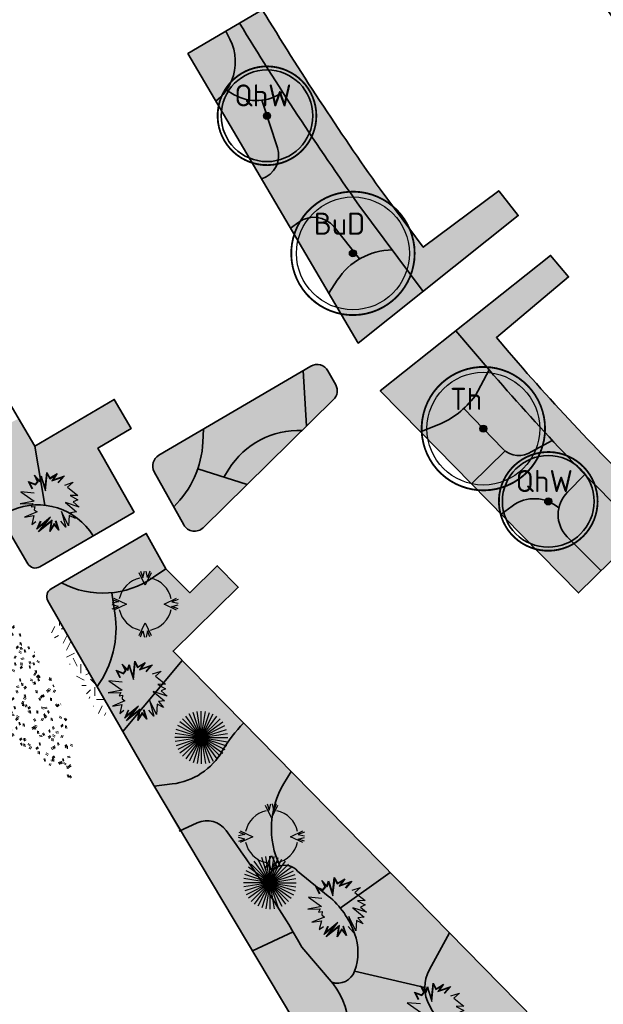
# Model space of a CAD drawing. Header units: metres. Extents: x 109081 to 109625, y 521087 to 521376.
# Tile 5 of 13: x 109315 to 109348, y 521118 to 521174. Entities that reach past the tile are written whole.
import ezdxf
from ezdxf.enums import TextEntityAlignment as Align

# ---------------------------------------------------------------- set-up
doc = ezdxf.new("R2010")
doc.units = ezdxf.units.M
doc.layers.get('0').update_dxf_attribs({"color": 253})
for name, color, linetype in [('Boom buitencontour', 253, 'Continuous'), ('Heester-I', 224, 'Continuous'), ('Heester-II', 173, 'Continuous'), ('Heester-III', 123, 'Continuous'), ('Heester-IV', 91, 'Continuous')]:
    doc.layers.add(name, color=color, linetype=linetype)
for name, color, linetype, lineweight in [('Heester-HhA', 117, 'Continuous', 35), ('Heester-SnS', 11, 'Continuous', 35), ('N-WE-GR-BEPLANTING-G', 90, 'Continuous', 35), ('N-WE-GR-BOMEN-Betula utilis', 7, 'Continuous', 25), ('N-WE-GR-BOMEN-Quercus x hispanica', 7, 'Continuous', 25), ('N-WE-GR-BOMEN-tekst', 10, 'Continuous', 25), ('N-WE-GR-BOMEN-Tilia henryana', 7, 'Continuous', 25), ('N-WE-GR-GRAS_KUNSTGRAS-A-200', 82, 'Continuous', 18), ('N-WE-GR-GRAS_RUIGGRAS-A-200', 62, 'Continuous', 18), ('N-WE-GR-HEESTER-Al', 90, 'Continuous', 25), ('N-WE-GR-HEESTER-Cm', 90, 'Continuous', 25), ('N-WE-GR-HEESTER-Ia', 90, 'Continuous', 25), ('N-WE-GR-SIERPLANTSOEN-G', 40, 'Continuous', 35), ('N-WE-VW-MARKERING-G', 7, 'Continuous', 35)]:
    doc.layers.add(name, color=color, linetype=linetype, lineweight=lineweight)
doc.layers.add('Heester-PfL', color=160, linetype='Continuous', true_color=0x003fff)
doc.layers.add('Heester-PlO', color=60, linetype='Continuous', lineweight=35, true_color=0xbfff00)
doc.styles.add('NLCS-ISO-M-T18', font='NLCS-ISO.ttf', dxfattribs={"height": 1.8})

# ---------------------------------------------------------------- blocks, each defined once
blk = doc.blocks.new('SGR-HEESTER_06')
at = {"flags": 128}
for points in [[(-0.5010676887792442, 1.060956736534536), (-0.5010676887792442, 1.544963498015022), (-0.2154810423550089, 1.222294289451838), (-0.2154810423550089, 1.222294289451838), (-0.04165225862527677, 1.296753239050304), (-0.04165225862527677, 1.70630105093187), (0.08252194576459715, 1.296753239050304), (0.2935997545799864, 1.507734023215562), (0.2563507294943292, 1.296753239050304), (0.1818526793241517, 0.7755170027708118), (0.6661115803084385, 1.532555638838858), (0.6785279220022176, 1.172651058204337), (1.162786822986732, 1.209880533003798), (0.7902749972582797, 0.9989056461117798), (1.473206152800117, 0.9120329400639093), (0.9765309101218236, 0.713465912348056)], [(-0.5010676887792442, 0.8003386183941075), (-1.146749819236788, 1.197472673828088), (-0.7121562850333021, 0.3907908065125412), (-1.482001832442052, 0.6141794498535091), (-0.8363304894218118, 0.3039181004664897), (-1.010159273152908, 0.1798159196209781), (-0.8114870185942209, 0.1177648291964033), (-0.9232448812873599, -0.04357272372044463), (-0.8363304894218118, -0.217318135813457), (-1.60616524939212, -0.167674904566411), (-1.084657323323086, -0.3290124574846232), (-1.419920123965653, -0.7261465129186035), (-1.134333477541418, -0.6765032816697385)], [(-0.4704283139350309, 1.060956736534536), (-0.4704283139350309, 1.464116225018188), (-0.2237582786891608, 1.185416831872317), (-0.01101288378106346, 1.276545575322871), (-0.01101288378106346, 1.499650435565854), (0.06803143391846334, 1.238948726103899), (0.2465321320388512, 1.417367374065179), (0.2260906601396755, 1.30158561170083), (0.1315317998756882, 0.6399910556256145), (0.6388840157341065, 1.433131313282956), (0.6490087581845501, 1.139651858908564), (1.028068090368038, 1.16879366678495), (0.6949723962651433, 0.9801424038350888), (1.351984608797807, 0.8965667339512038), (0.9651568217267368, 0.7419158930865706)], [(1.24970121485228, 0.4404340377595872), (1.746376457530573, 0.3659750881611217), (1.336615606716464, 0.2542807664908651), (1.647034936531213, -0.4158851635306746), (1.24970121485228, -0.2297259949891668), (1.535287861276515, -0.6392738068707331), (1.24970121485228, -0.6268600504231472), (1.423529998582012, -1.048815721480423), (0.8399403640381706, -0.4655283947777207), (1.175203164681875, -1.2225611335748), (0.8399403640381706, -1.110872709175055), (0.9516982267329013, -1.532822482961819), (0.7033606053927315, -1.210153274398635), (0.4053576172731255, -1.718981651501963), (0.4177739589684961, -0.813019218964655), (0.2439343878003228, -1.731389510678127), (0.1321873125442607, -1.297025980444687)], [(-0.103733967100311, -1.135688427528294), (-0.1906483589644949, -1.706573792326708), (-0.2775735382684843, -1.297025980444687), (-0.6873236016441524, -1.545236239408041), (-0.3520715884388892, -1.073637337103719), (-1.258496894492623, -1.272204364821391), (-0.5507438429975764, -0.9247135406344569), (-1.283329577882, -1.098458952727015), (-0.8859958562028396, -0.763375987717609)], [(-0.1340243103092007, -1.131076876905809), (-0.1956126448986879, -1.535611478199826), (-0.2565569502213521, -1.24847250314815), (-0.5765741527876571, -1.442326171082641), (-0.2811346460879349, -1.026731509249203), (-1.017613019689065, -1.188068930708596), (-0.2921946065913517, -0.8319048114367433), (-1.165259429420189, -1.038967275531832), (-0.8662431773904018, -0.7867982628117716)]]:
    blk.add_lwpolyline(points, dxfattribs=at)
blk = doc.blocks.new('SGR-HEESTER_05')
for q in [(-0.8816778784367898, 1.213525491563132), (-0.6809857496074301, 1.336509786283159), (-0.4635254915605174, 1.426584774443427), (-0.2346516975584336, 1.48153251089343), (1.932676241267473e-12, 1.500000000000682), (0.2346516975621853, 1.48153251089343), (0.463525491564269, 1.426584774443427), (0.6809857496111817, 1.336509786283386), (0.8816778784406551, 1.213525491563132), (-1.336509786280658, 0.6809857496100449), (-1.213525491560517, 0.8816778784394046), (-1.060660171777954, 1.060660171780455), (1.060660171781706, 1.060660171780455), (1.213525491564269, 0.8816778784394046), (1.33650978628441, 0.6809857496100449), (-1.499999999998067, 6.821210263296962e-13), (-1.481532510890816, 0.2346516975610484), (-1.481532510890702, -0.2346516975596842), (-1.426584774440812, 0.4635254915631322), (-1.426584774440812, -0.4635254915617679), (-1.336509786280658, -0.6809857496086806), (-1.213525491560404, -0.8816778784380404), (-1.060660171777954, -1.060660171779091), (-0.8816778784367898, -1.213525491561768), (-0.6809857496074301, -1.336509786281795), (-0.4635254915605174, -1.426584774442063), (-0.2346516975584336, -1.481532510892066), (1.426584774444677, 0.4635254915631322), (1.481532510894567, 0.2346516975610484), (1.500000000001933, 6.821210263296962e-13), (1.481532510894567, -0.2346516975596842), (1.426584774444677, -0.4635254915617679), (1.336509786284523, -0.6809857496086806), (1.213525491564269, -0.8816778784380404), (1.060660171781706, -1.060660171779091), (0.8816778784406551, -1.213525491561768), (0.6809857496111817, -1.336509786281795), (0.4635254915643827, -1.426584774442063), (0.234651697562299, -1.481532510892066), (1.932676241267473e-12, -1.499999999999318)]:
    blk.add_line((1.932676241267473e-12, 6.821210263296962e-13), q)
blk = doc.blocks.new('SGR-HEESTER_04')
at = {"flags": 128}
for points in [[(0.3371782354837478, 1.778010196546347), (0.002190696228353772, 1.070975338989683), (-0.3327968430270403, 1.778010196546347)], [(-0.256740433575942, 1.867474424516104), (-0.1313510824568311, 1.516340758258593), (-0.04351387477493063, 1.878696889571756)], [(0.2611218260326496, 1.867474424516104), (0.1357324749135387, 1.516340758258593), (0.04789526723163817, 1.878696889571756)], [(-1.861979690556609, 0.2622351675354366), (-1.510846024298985, 0.1368458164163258), (-1.873202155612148, 0.04900860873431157)], [(-1.772515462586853, 0.3382915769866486), (-1.065480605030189, 0.003304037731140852), (-1.772515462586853, -0.3316835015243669)], [(1.77689685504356, -0.3316835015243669), (1.069861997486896, 0.003304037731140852), (1.77689685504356, 0.3382915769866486)], [(1.866361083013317, 0.2622351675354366), (1.515227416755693, 0.1368458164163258), (1.877583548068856, 0.04900860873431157)], [(-1.861979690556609, -0.2556270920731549), (-1.510846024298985, -0.1302377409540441), (-1.873202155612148, -0.04240053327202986)], [(1.866361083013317, -0.2556270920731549), (1.515227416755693, -0.1302377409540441), (1.877583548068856, -0.04240053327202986)], [(-0.3327968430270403, -1.771402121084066), (0.002190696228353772, -1.064367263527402), (0.3371782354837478, -1.771402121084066)], [(-0.256740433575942, -1.860866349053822), (-0.1313510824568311, -1.509732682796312), (-0.04351387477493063, -1.872088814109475)], [(0.2611218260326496, -1.860866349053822), (0.1357324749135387, -1.509732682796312), (0.04789526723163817, -1.872088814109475)]]:
    blk.add_lwpolyline(points, dxfattribs=at)
for start, end in [(101.5369590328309, 168.4630409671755), (11.53695903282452, 78.4630409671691), (191.5369590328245, 258.4630409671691), (281.5369590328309, 348.4630409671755)]:
    blk.add_arc((0.002190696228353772, 0.003304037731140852), 1.5, start, end)
blk = doc.blocks.new("Quercus x hispanica 'Wageningen'")
at = {"ltscale": 0.1}
h = blk.add_hatch(color=256, dxfattribs=at)
edge = h.paths.add_edge_path()
edge.add_arc((0, 0), 0.2025, 0, 360)
blk.add_circle((0, 0), 0.2025, dxfattribs=at)
for centre, radius in [((-1.455191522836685e-11, 0), 0.105), ((0, 0), 0.06074999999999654)]:
    blk.add_circle(centre, radius)
at = {"layer": 'Boom buitencontour', "color": 109, "true_color": 0x135e2c, "const_width": 0.1037037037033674}
blk.add_lwpolyline([(-2.712832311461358, 0.6932105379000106, -0.8821299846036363), (2.799999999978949, -1.219202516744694e-12, -1.13361978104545)], format="xyb", close=True, dxfattribs=at)
at = {"layer": 'N-WE-VW-MARKERING-G', "color": 220}
blk.add_circle((-1.455191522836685e-11, 0), 2.6, dxfattribs=at)
at = {"layer": 'N-WE-GR-BOMEN-tekst', "style": 'NLCS-ISO-M-T18', "oblique": 1.067979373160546e-09}
blk.add_text('QhW', height=1.250000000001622, dxfattribs=at).set_placement((-0.2272436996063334, 1.152508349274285), align=Align.MIDDLE_CENTER)
blk = doc.blocks.new("Betula utilis 'Doornbos'")
at = {"ltscale": 0.1}
h = blk.add_hatch(color=256, dxfattribs=at)
edge = h.paths.add_edge_path()
edge.add_arc((0, 0), 0.2025, 0, 360)
at = {"color": 220}
blk.add_circle((-1.455191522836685e-11, 0), 3.2, dxfattribs=at)
at = {"ltscale": 0.1}
blk.add_circle((0, 0), 0.2025, dxfattribs=at)
for centre, radius in [((-1.455191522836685e-11, 0), 0.105), ((0, 0), 0.06074999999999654)]:
    blk.add_circle(centre, radius)
at = {"layer": 'Boom buitencontour', "color": 109, "true_color": 0x135e2c, "const_width": 0.1037037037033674}
blk.add_lwpolyline([(-3.391040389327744, 0.8665131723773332, -0.8821299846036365), (3.499999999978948, 0, -1.133619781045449)], format="xyb", close=True, dxfattribs=at)
at = {"layer": 'Boom buitencontour', "color": 109, "true_color": 0x135e2c}
blk.add_circle((-1.455191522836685e-11, 0), 3.5, dxfattribs=at)
at = {"layer": 'N-WE-GR-BOMEN-tekst', "style": 'NLCS-ISO-M-T18', "oblique": 1.067979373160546e-09}
blk.add_text('BuD', height=1.250000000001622, dxfattribs=at).set_placement((-0.7607268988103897, 1.683344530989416), align=Align.MIDDLE_CENTER)
blk = doc.blocks.new('Tilia henryana')
at = {"ltscale": 0.1}
h = blk.add_hatch(color=256, dxfattribs=at)
edge = h.paths.add_edge_path()
edge.add_arc((0, 0), 0.2025, 0, 360)
at = {"color": 220}
blk.add_circle((-1.455191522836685e-11, 0), 3.2, dxfattribs=at)
at = {"ltscale": 0.1}
blk.add_circle((0, 0), 0.2025, dxfattribs=at)
for centre, radius in [((-1.455191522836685e-11, 0), 0.105), ((0, 0), 0.06074999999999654)]:
    blk.add_circle(centre, radius)
at = {"layer": 'Boom buitencontour', "color": 109, "true_color": 0x135e2c, "const_width": 0.1037037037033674}
blk.add_lwpolyline([(-3.391040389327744, 0.8665131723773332, -0.8821299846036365), (3.499999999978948, 0, -1.133619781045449)], format="xyb", close=True, dxfattribs=at)
at = {"layer": 'Boom buitencontour', "color": 109, "true_color": 0x135e2c}
blk.add_circle((-1.455191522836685e-11, 0), 3.5, dxfattribs=at)
at = {"layer": 'N-WE-GR-BOMEN-tekst', "style": 'NLCS-ISO-M-T18', "oblique": 1.067979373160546e-09}
blk.add_text('Th', height=1.250000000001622, dxfattribs=at).set_placement((-0.9795137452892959, 1.688560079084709), align=Align.MIDDLE_CENTER)

msp = doc.modelspace()

# ---------------------------------------------------------------- hatches: boundary and pattern name
at = {"layer": 'Heester-HhA'}
h = msp.add_hatch(color=256, dxfattribs=at)
h.dxf.hatch_style = 1
h.paths.add_polyline_path([(109336.8274055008, 521197.4180043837), (109330.5368845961, 521194.7062798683), (109331.1324707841, 521193.3291887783), (109335.9953242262, 521195.5613831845, 0.1255937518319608), (109372.175081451, 521149.2664909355), (109373.3932378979, 521148.3258371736), (109370.1358025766, 521144.1074244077), (109371.0861891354, 521143.4912073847), (109375.1703071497, 521148.8487562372), (109373.0918566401, 521150.4537243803, -0.128551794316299)])
h = msp.add_hatch(color=256, dxfattribs=at)
h.dxf.hatch_style = 1
h.paths.add_polyline_path([(109328.501258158, 521174.3168016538), (109327.2081338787, 521173.5565003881, 0.01697684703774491), (109333.9755504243, 521163.2428879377), (109337.6217357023, 521158.3444255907), (109343.0213373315, 521162.6414789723), (109341.9140992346, 521164.058519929), (109337.6242085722, 521160.8532581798), (109335.1788040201, 521164.1385333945, -0.01709249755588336)])
h = msp.add_hatch(color=256, dxfattribs=at)
h.dxf.hatch_style = 1
h.paths.add_polyline_path([(109342.5034750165, 521154.8770553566), (109341.7764577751, 521155.7238200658), (109345.8721543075, 521159.1692207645), (109344.8494051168, 521160.3838526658), (109339.4705405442, 521156.1068871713), (109341.3653999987, 521153.8999242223, 0.02464202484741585), (109350.0193653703, 521144.7716185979), (109350.0357945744, 521144.7877541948), (109351.0900866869, 521145.8232049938, -0.02473608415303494)], flags=17)
h = msp.add_hatch(color=256, dxfattribs=at)
h.dxf.hatch_style = 1
h.paths.add_polyline_path([(109313.6049815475, 521145.6335062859), (109314.3052225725, 521145.9382566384, -0.1299758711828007), (109316.1594528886, 521146.2222569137), (109315.6048215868, 521149.5672967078), (109314.6849497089, 521151.1312222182), (109311.3524667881, 521149.4858528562)])
h = msp.add_hatch(color=256, dxfattribs=at)
h.dxf.hatch_style = 1
h.paths.add_polyline_path([(109327.1332521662, 521141.5724856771), (109325.9451712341, 521142.7832702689), (109324.3935166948, 521141.2593454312), (109323.0259813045, 521142.6154930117), (109322.3386337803, 521142.1355360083, -0.07018256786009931), (109321.0920866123, 521141.5032240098), (109324.2646025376, 521138.7576801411)])
h = msp.add_hatch(color=256, dxfattribs=at)
h.dxf.hatch_style = 1
edge = h.paths.add_edge_path()
edge.add_line((109319.1290673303, 521135.9317379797), (109320.5904557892, 521133.3814960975))
edge.add_line((109320.5904557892, 521133.3814960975), (109323.9531262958, 521137.4177853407))
edge.add_line((109323.9531262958, 521137.4177853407), (109323.4360913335, 521137.9447199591))
edge.add_line((109323.4360913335, 521137.9447199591), (109324.2646025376, 521138.7576801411))
edge.add_line((109324.2646025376, 521138.7576801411), (109321.0920866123, 521141.5032240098))
edge.add_arc((109319.4740718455, 521146.2378817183), 5.003494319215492, 275.5754868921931, 288.8672723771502, ccw=False)
edge.add_line((109319.9601968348, 521141.2580586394), (109320.1386895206, 521140.0905642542))
edge.add_arc((109314.5732746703, 521139.2396943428), 5.630081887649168, -35.98336285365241, 8.692372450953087, ccw=False)
h = msp.add_hatch(color=256, dxfattribs=at)
h.dxf.hatch_style = 1
edge = h.paths.add_edge_path()
edge.add_line((109322.3608496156, 521130.2909202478), (109323.7812950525, 521127.7375155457))
edge.add_line((109323.7812950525, 521127.7375155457), (109324.8107510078, 521128.2017212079))
edge.add_arc((109325.3627661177, 521126.9775326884), 1.342891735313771, 36.249435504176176, 114.27172212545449, ccw=False)
edge.add_arc((109269.211393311, 521085.806493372), 70.97069614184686, 32.95822072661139, 36.249435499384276, ccw=False)
edge.add_line((109328.760597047, 521124.4164926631), (109328.830545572, 521124.9642464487))
edge.add_arc((109329.7822543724, 521124.8427125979), 0.9594373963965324, 106.9981675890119, 172.7226782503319, ccw=False)
edge.add_arc((109333.9309829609, 521127.8882274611), 4.913884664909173, 148.743744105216, 205.661711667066, ccw=False)
edge.add_line((109329.7303229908, 521130.4378780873), (109330.1398548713, 521131.1125996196))
edge.add_line((109330.1398548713, 521131.1125996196), (109327.4428245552, 521133.8612699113))
edge.add_arc((109332.5427796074, 521128.7081630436), 7.25010702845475, 134.7029816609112, 150.2920814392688)
edge.add_arc((109322.946861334, 521134.1833360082), 3.79793200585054, 276.67402540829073, 330.29208143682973, ccw=False)
edge.add_line((109323.3882588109, 521130.4111409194), (109322.3608496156, 521130.2909202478))
h = msp.add_hatch(color=256, dxfattribs=at)
h.dxf.hatch_style = 1
h.paths.add_polyline_path([(109337.7132968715, 521118.8638133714, -0.1265258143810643), (109337.9762755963, 521119.8849911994), (109339.1201908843, 521121.9603173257), (109335.7596243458, 521125.3852285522), (109332.922187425, 521123.3768508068, -0.08614150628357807), (109333.738319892, 521121.937519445, -0.1736954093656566), (109333.738319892, 521119.7953159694)])
at = {"layer": 'Heester-I'}
h = msp.add_hatch(color=256, dxfattribs=at)
h.dxf.hatch_style = 1
h.paths.add_polyline_path([(109326.6609100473, 521172.6448736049), (109326.4277359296, 521173.0976600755), (109324.2826147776, 521171.8364214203), (109325.8678681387, 521169.1412405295, 0.1355502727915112), (109326.7624055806, 521170.2971647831, 0.2196073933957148)])
h = msp.add_hatch(color=256, dxfattribs=at)
h.dxf.hatch_style = 1
h.paths.add_polyline_path([(109342.2740290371, 521149.3029791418, -0.03459546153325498), (109342.1444105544, 521149.4195369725), (109339.9309593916, 521151.7057036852, -0.09100585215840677), (109338.4486951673, 521150.7749365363), (109337.4698432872, 521150.3848827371), (109340.3595720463, 521147.4398766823)])
h = msp.add_hatch(color=256, dxfattribs=at)
h.dxf.hatch_style = 1
h.paths.add_polyline_path([(109325.1270131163, 521149.8015352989), (109325.1574787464, 521150.5353195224), (109322.6325588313, 521149.0542776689, 0.4074138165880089), (109322.3748548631, 521148.1104637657), (109323.4752441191, 521146.1303036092, 0.1929911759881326)])
h = msp.add_hatch(color=256, dxfattribs=at)
h.dxf.hatch_style = 1
h.paths.add_polyline_path([(109330.7654612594, 521150.4618920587, 0.2705354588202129), (109326.6064358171, 521148.2702476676), (109326.3238806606, 521147.8169421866), (109327.6454047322, 521147.3975942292)])
at = {"layer": 'Heester-II'}
h = msp.add_hatch(color=256, dxfattribs=at)
h.dxf.hatch_style = 1
h.paths.add_polyline_path([(109332.5642322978, 521162.026767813, 0.3892695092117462), (109330.5700257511, 521162.2740979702), (109330.1027903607, 521161.9412044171), (109332.2729456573, 521158.2515979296), (109332.7536006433, 521158.9843658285, -0.1160000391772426), (109334.0179410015, 521160.1843424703)])
h = msp.add_hatch(color=256, dxfattribs=at)
h.dxf.hatch_style = 1
h.paths.add_polyline_path([(109327.6454047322, 521147.3975942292), (109324.8443412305, 521148.2864318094, -0.1197376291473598), (109323.4752441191, 521146.1303036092), (109324.045514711, 521145.1040966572, 0.4954376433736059), (109325.1478774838, 521144.9447004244)])
h = msp.add_hatch(color=256, dxfattribs=at)
h.dxf.hatch_style = 1
h.paths.add_polyline_path([(109345.3182158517, 521146.0687453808, 0.3530616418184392), (109342.6791806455, 521146.1755527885), (109342.0547698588, 521145.7122516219), (109343.2234135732, 521144.5212530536), (109346.4334624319, 521141.2497995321), (109347.7109300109, 521142.5044374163), (109345.8050933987, 521144.4102751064, -0.2572105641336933)])
at = {"layer": 'Heester-III'}
h = msp.add_hatch(color=256, dxfattribs=at)
h.dxf.hatch_style = 1
h.paths.add_polyline_path([(109337.6217357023, 521158.3444255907), (109335.8662841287, 521160.7027844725, 0.2478046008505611), (109332.7536006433, 521158.9843658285), (109332.2729456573, 521158.2515979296), (109333.9411524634, 521155.4153830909)])
h = msp.add_hatch(color=256, dxfattribs=at)
h.dxf.hatch_style = 1
h.paths.add_polyline_path([(109344.9492492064, 521149.8991961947), (109343.7836390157, 521149.2705920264, -0.3323773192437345), (109342.2740290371, 521149.3029791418), (109340.3595720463, 521147.4398766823), (109342.0547698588, 521145.7122516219), (109342.6791806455, 521146.1755527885, -0.3530616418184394), (109345.3182158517, 521146.0687453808, 0.2572105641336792), (109345.8050933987, 521144.4102751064), (109347.7109300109, 521142.5044374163), (109350.0193653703, 521144.7716185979, -0.01412103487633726)])
h = msp.add_hatch(color=256, dxfattribs=at)
h.dxf.hatch_style = 1
h.paths.add_polyline_path([(109338.9338971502, 521116.5220295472, -0.06243416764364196), (109337.9755930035, 521117.8424600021, -0.1265258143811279), (109337.7132968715, 521118.8638133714), (109333.738319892, 521119.7953159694, -0.4083838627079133), (109332.4369290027, 521119.1644055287), (109332.5141383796, 521119.073026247, -0.2072082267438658), (109333.3381095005, 521116.0458763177), (109334.0663359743, 521115.9196774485, -0.157669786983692), (109335.7578390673, 521115.0296743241, -0.1664679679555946), (109336.8261567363, 521112.782415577, -0.1268016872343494), (109336.6976230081, 521111.8596662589, -0.08799280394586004), (109338.2446671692, 521111.4447933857, 0.3096091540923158), (109339.2244074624, 521115.7922307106)])
at = {"layer": 'Heester-IV'}
h = msp.add_hatch(color=256, dxfattribs=at)
h.dxf.hatch_style = 1
h.paths.add_polyline_path([(109327.2081338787, 521173.5565003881), (109326.4277359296, 521173.0976600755), (109326.6609100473, 521172.6448736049, -0.2196073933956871), (109326.7624055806, 521170.2971647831, -0.05646687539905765), (109326.4650121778, 521169.7553176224), (109326.9087672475, 521169.4993033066, 0.2986972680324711), (109329.6500892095, 521169.6563911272, -0.006331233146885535)])
h = msp.add_hatch(color=256, dxfattribs=at)
h.dxf.hatch_style = 1
h.paths.add_polyline_path([(109328.4783957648, 521169.1847074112, -0.1641896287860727), (109326.9087672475, 521169.4993033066), (109326.4650121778, 521169.7553176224, -0.07848268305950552), (109325.8678681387, 521169.1412405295), (109328.4663256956, 521164.7234526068, 0.4134846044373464), (109329.3604654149, 521166.4963362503)])
h = msp.add_hatch(color=256, dxfattribs=at)
h.dxf.hatch_style = 1
h.paths.add_polyline_path([(109340.5647900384, 521152.4133318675), (109341.3653999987, 521153.8999242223), (109339.4705405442, 521156.1068871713), (109335.1917812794, 521152.7046625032), (109337.4698432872, 521150.3848827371), (109338.4486951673, 521150.7749365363, 0.1407423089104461)])
h = msp.add_hatch(color=256, dxfattribs=at)
h.dxf.hatch_style = 1
h.paths.add_polyline_path([(109332.6651177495, 521153.044749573), (109332.2229183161, 521153.8466307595, 0.42200498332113), (109331.255776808, 521154.1123971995), (109330.819917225, 521153.8567351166), (109331.0158212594, 521150.7077778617), (109332.5426350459, 521152.207305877, 0.3364945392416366)])
h = msp.add_hatch(color=256, dxfattribs=at)
h.dxf.hatch_style = 1
h.paths.add_polyline_path([(109350.0193653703, 521144.7716185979, -0.008893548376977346), (109346.7921911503, 521147.967839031), (109345.804881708, 521146.9523773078, 0.4163081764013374), (109345.8050933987, 521144.4102751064), (109347.7109300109, 521142.5044374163)])
h = msp.add_hatch(color=256, dxfattribs=at)
h.dxf.hatch_style = 1
h.paths.add_polyline_path([(109318.9030287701, 521144.4824116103, 0.3747689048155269), (109314.3052225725, 521145.9382566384), (109313.6049815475, 521145.6335062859), (109315.2013210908, 521142.9033784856, 0.4137647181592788), (109315.8846688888, 521142.7237415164)])
h = msp.add_hatch(color=256, dxfattribs=at)
h.dxf.hatch_style = 1
edge = h.paths.add_edge_path()
edge.add_line((109323.8650307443, 521127.7752739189), (109327.9419004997, 521120.9499989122))
edge.add_line((109327.9419004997, 521120.9499989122), (109330.2448301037, 521122.0247112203))
edge.add_arc((109269.2113933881, 521085.8064934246), 70.97069604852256, 30.68557162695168, 36.24943550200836)
edge.add_arc((109325.3627661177, 521126.9775326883), 1.342891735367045, 36.24943550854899, 114.2717221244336)
edge.add_line((109324.8107510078, 521128.2017212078), (109323.8650307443, 521127.7752739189))
at = {"layer": 'Heester-PfL'}
h = msp.add_hatch(color=256, dxfattribs=at)
h.dxf.hatch_style = 1
h.paths.add_polyline_path([(109330.7654612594, 521150.4618920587), (109331.0158212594, 521150.7077778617), (109330.819917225, 521153.8567351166), (109325.1574787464, 521150.5353195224), (109325.1270131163, 521149.8015352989, -0.07159901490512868), (109324.8443412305, 521148.2864318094), (109326.3238806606, 521147.8169421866), (109326.6064358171, 521148.2702476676, -0.2705354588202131)])
h = msp.add_hatch(color=256, dxfattribs=at)
h.dxf.hatch_style = 1
h.paths.add_polyline_path([(109319.1290673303, 521135.9317379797, 0.197441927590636), (109320.1386895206, 521140.0905642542), (109319.9601968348, 521141.2580586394, -0.1478745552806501), (109317.1195985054, 521141.8229739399), (109316.5241052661, 521141.4760053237, 0.4121031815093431), (109316.3420026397, 521140.7953928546)])
h = msp.add_hatch(color=256, dxfattribs=at)
h.dxf.hatch_style = 1
edge = h.paths.add_edge_path()
edge.add_line((109327.9419004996, 521120.9499989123), (109332.2100197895, 521113.8045442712))
edge.add_arc((109329.4306323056, 521116.6080005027), 3.947703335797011, 314.7529880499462, 398.6396450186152)
edge.add_line((109332.5141383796, 521119.073026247), (109330.7475486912, 521121.1638305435))
edge.add_arc((109269.2113931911, 521085.8064933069), 70.97069627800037, 29.88073875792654, 30.68557162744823)
edge.add_line((109330.2448301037, 521122.0247112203), (109327.9419004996, 521120.9499989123))
at = {"layer": 'Heester-PlO'}
h = msp.add_hatch(color=256, dxfattribs=at)
h.dxf.hatch_style = 1
h.paths.add_polyline_path([(109316.1594528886, 521146.2222569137, -0.2334227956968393), (109318.9030287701, 521144.4824116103), (109321.2241071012, 521145.8348053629), (109319.4574850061, 521148.9730880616), (109319.1729865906, 521149.4581085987), (109321.0675198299, 521150.5760125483), (109320.1021382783, 521152.2173465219), (109315.6048215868, 521149.5672967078)])
h = msp.add_hatch(color=256, dxfattribs=at)
h.dxf.hatch_style = 1
edge = h.paths.add_edge_path()
edge.add_line((109320.5904557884, 521133.3814960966), (109322.3400139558, 521130.3283746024))
edge.add_line((109322.3400139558, 521130.3283746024), (109322.3608496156, 521130.290920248))
edge.add_line((109322.3608496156, 521130.290920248), (109323.3882588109, 521130.4111409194))
edge.add_arc((109322.9468613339, 521134.1833360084), 3.797932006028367, 276.6740254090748, 330.2920814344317)
edge.add_arc((109332.5427796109, 521128.708163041), 7.250107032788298, 134.702981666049, 150.2920814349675, ccw=False)
edge.add_line((109327.4428245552, 521133.8612699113), (109323.9531262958, 521137.4177853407))
edge.add_line((109323.9531262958, 521137.4177853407), (109320.5904557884, 521133.3814960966))
h = msp.add_hatch(color=256, dxfattribs=at)
h.dxf.hatch_style = 1
h.paths.add_polyline_path([(109330.1398548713, 521131.1125996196), (109329.7303229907, 521130.4378780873, 0.2535866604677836), (109329.5017713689, 521125.760236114, -0.29490644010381), (109330.5033363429, 521125.4756114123), (109332.2452512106, 521124.0520814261, -0.04953189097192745), (109332.922187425, 521123.3768508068), (109335.7596243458, 521125.3852285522)])
h = msp.add_hatch(color=256, dxfattribs=at)
h.dxf.hatch_style = 1
h.paths.add_polyline_path([(109339.1201908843, 521121.9603173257), (109337.9762755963, 521119.8849911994, 0.2571685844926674), (109337.9755930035, 521117.8424600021, 0.1947342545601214), (109341.7933383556, 521114.7359044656, 0.2518071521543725), (109343.5912299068, 521115.090938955), (109344.8805135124, 521116.0897019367)])
at = {"layer": 'Heester-SnS'}
h = msp.add_hatch(color=256, dxfattribs=at)
h.dxf.hatch_style = 1
h.paths.add_polyline_path([(109351.3916186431, 521176.8276470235, -0.148479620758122), (109349.875604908, 521177.1395369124), (109346.7984003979, 521178.8114617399, 0.01806943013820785), (109351.7103620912, 521171.9045669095, 0.2857009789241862), (109352.0759035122, 521175.4219304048)])
h = msp.add_hatch(color=256, dxfattribs=at)
h.dxf.hatch_style = 1
h.paths.add_polyline_path([(109329.6500892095, 521169.6563911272, -0.1282193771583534), (109328.4783957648, 521169.1847074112), (109329.3604654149, 521166.4963362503, -0.4134846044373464), (109328.4663256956, 521164.7234526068), (109330.1027903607, 521161.9412044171), (109330.5700257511, 521162.2740979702, -0.3892695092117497), (109332.5642322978, 521162.026767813), (109334.0179410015, 521160.1843424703, -0.1281216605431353), (109335.8662841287, 521160.7027844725), (109333.9755504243, 521163.2428879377, -0.0106444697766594)])
h = msp.add_hatch(color=256, dxfattribs=at)
h.dxf.hatch_style = 1
h.paths.add_polyline_path([(109341.3653999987, 521153.8999242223), (109340.5647900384, 521152.4133318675, -0.04910746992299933), (109339.9309593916, 521151.7057036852), (109342.1444105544, 521149.4195369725, 0.371241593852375), (109343.7836390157, 521149.2705920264), (109344.9492492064, 521149.8991961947, -0.01051733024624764)])
h = msp.add_hatch(color=256, dxfattribs=at)
h.dxf.hatch_style = 1
h.paths.add_polyline_path([(109322.3386337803, 521142.1355360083), (109323.0259813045, 521142.6154930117), (109321.9140189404, 521144.6164790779), (109317.1195985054, 521141.8229739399, 0.2820133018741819)])
h = msp.add_hatch(color=256, dxfattribs=at)
h.dxf.hatch_style = 1
h.paths.add_polyline_path([(109332.2452512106, 521124.0520814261), (109330.5033363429, 521125.4756114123, 0.6459949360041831), (109328.830545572, 521124.9642464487), (109328.760597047, 521124.4164926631, -0.01342885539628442), (109330.7475486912, 521121.1638305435), (109332.4369290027, 521119.1644055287, 0.4083838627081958), (109333.738319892, 521119.7953159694, 0.1736954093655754), (109333.738319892, 521121.937519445, 0.1362547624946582)])
at = {"layer": 'N-WE-GR-GRAS_KUNSTGRAS-A-200'}
h = msp.add_hatch(dxfattribs=at)
h.set_pattern_fill('AGR-GRAS_02-SO', color=256, scale=0.2, pattern_type=2)
h.set_pattern_definition([(0, (0, 0), (2, 2), [0.5, -1.5]), (0, (1.1, 1.2), (2, 2), [0.5, -1.5]), (90, (0.2, 0.7000000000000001), (-2, 2), [0.5, -1.5]), (90, (1, 1.4), (-2, 2), [0.5, -1.5]), (45, (0.4, 1.4), (0, 2.00000000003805), [0.5, -2.328427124]), (135, (1.1, 0), (-2.00000000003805, 0), [0.5, -2.328427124]), (26.56505119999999, (0.5, 0.6000000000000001), (2.000000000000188, 8.001289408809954e-10), [0.5, -3.972135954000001]), (26.56505119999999, (1.4, 1.6), (2.000000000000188, 8.001289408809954e-10), [0.5, -3.972135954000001]), (63.43494882, (1.4, 0), (1.019972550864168e-10, 2.000000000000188), [0.4999999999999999, -3.972135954]), (63.43494882, (0.5, 0.9), (1.019972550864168e-10, 2.000000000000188), [0.4999999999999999, -3.972135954]), (63.43494882, (1.2, 0.4), (1.019972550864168e-10, 2.000000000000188), [0.4999999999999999, -3.972135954]), (116.5650512, (0, 1.1), (-8.00129740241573e-10, 2.000000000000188), [0.4999999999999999, -3.972135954]), (153.43494882, (0.4, 0.3), (-2.000000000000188, 1.019979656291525e-10), [0.5, -3.972135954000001])])
h.paths.add_polyline_path([(109316.5088133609, 521139.0517649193), (109316.8994062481, 521139.8226781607), (109320.113737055, 521134.2134091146), (109319.2119514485, 521134.3345688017)])
at = {"layer": 'N-WE-GR-GRAS_RUIGGRAS-A-200'}
h = msp.add_hatch(dxfattribs=at)
h.set_pattern_fill('AGR-GRAS_RUIGGRAS-SO', color=256, scale=0.2, angle=27.05718071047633, pattern_type=2)
h.set_pattern_definition([(67.05718071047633, (248963.1977935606, 7220.864666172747), (-1.113836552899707, 0.9601396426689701), [0.1499999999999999, -1.599999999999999]), (67.05718071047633, (248963.2650651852, 7220.842882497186), (-1.113836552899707, 0.9601396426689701), [0.1499999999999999, -1.599999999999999]), (122.0571807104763, (248963.4877034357, 7220.956602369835), (-1.74896703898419, -0.03338108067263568), [0.15, -0.7999999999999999]), (122.0571807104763, (248963.5500421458, 7220.988443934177), (-1.74896703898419, -0.03338108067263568), [0.15, -0.7999999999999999]), (152.0571807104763, (248963.4630388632, 7221.224728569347), (-1.398864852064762, -0.5031670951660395), [0.15, -1]), (152.0571807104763, (248963.4848225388, 7221.292000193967), (-1.398864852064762, -0.5031670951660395), [0.15, -1]), (42.05718071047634, (248963.084073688, 7221.0873044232), (-0.2243859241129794, 1.144399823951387), [0.15, -0.8]), (42.05718071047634, (248963.0522321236, 7221.149643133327), (-0.2243859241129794, 1.144399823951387), [0.15, -0.8]), (192.0571807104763, (248963.084073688, 7221.0873044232), (-0.2734321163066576, -1.592242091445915), [0.15, -0.8]), (192.0571807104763, (248963.0522321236, 7221.149643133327), (-0.2734321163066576, -1.592242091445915), [0.15, -0.8]), (92.05718071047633, (248963.1977935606, 7220.864666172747), (-0.8156379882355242, 0.420992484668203), [0.15, -1]), (92.05718071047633, (248963.2650651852, 7220.842882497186), (-0.8156379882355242, 0.420992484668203), [0.15, -1]), (107.0571807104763, (248963.4877034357, 7220.956602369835), (-1.698012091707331, 0.4204223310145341), [0.1499999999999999, -0.7999999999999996]), (107.0571807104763, (248963.5322310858, 7220.979346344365), (-1.698012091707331, 0.4204223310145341), [0.1499999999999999, -0.7999999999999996]), (107.0571807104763, (248963.1958729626, 7221.08826472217), (-1.044010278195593, -0.006522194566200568), [0.1499999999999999, -0.7999999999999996]), (107.0571807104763, (248963.2404006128, 7221.111008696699), (-1.044010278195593, -0.006522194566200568), [0.1499999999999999, -0.7999999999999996])])
h.paths.add_polyline_path([(109313.6844336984, 521140.4000073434), (109312.2734002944, 521136.2025548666), (109314.2086469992, 521133.0189825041), (109317.9239711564, 521130.4356010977), (109317.7047500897, 521133.2994907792), (109316.3617027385, 521136.8228428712), (109315.0046998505, 521138.7047489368)])

# ---------------------------------------------------------------- linework, layer by layer
at = {"layer": 'N-WE-GR-BEPLANTING-G', "flags": 128}
for points in [[(109370.1358025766, 521144.1074244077), (109371.0861891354, 521143.4912073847), (109375.1703071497, 521148.8487562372), (109373.0918566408, 521150.4537243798, -0.1285517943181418), (109336.8274055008, 521197.4180043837), (109330.5368845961, 521194.7062798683), (109331.1324707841, 521193.3291887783), (109335.9953242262, 521195.5613831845, 0.1255937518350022), (109372.1750814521, 521149.2664909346), (109373.3932378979, 521148.3258371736)], [(109311.9572384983, 521189.9477902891), (109311.4955951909, 521189.7506633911), (109301.6169118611, 521184.0385443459), (109296.9477514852, 521181.2872226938), (109315.6048215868, 521149.5672967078), (109320.1021382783, 521152.2173465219), (109321.0675198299, 521150.5760125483), (109319.1729865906, 521149.4581085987), (109319.4574850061, 521148.9730880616), (109321.2241071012, 521145.8348053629), (109315.8846688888, 521142.7237415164, -0.4137647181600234), (109315.2013210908, 521142.9033784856), (109294.8771342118, 521177.6626675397, -0.3826130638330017), (109296.1299043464, 521187.5776461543), (109300.0504447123, 521190.2178372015, 0.1469502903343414), (109307.3706949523, 521196.3535558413)], [(109328.501258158, 521174.3168016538), (109324.2826147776, 521171.8364214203), (109333.9411524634, 521155.4153830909), (109343.0213373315, 521162.6414789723), (109341.9140992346, 521164.058519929), (109337.6242085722, 521160.8532581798), (109335.1788040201, 521164.1385333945, -0.0170924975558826)], [(109332.6651177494, 521153.044749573), (109332.2229183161, 521153.8466307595, 0.4220049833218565), (109331.2557768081, 521154.1123971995), (109322.6325588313, 521149.0542776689, 0.4074138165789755), (109322.374854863, 521148.1104637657), (109324.045514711, 521145.1040966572, 0.4954376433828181), (109325.1478774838, 521144.9447004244), (109332.5426350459, 521152.207305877, 0.3364945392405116)]]:
    msp.add_lwpolyline(points, format="xyb", close=True, dxfattribs=at)
for points in [[(109350.0357945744, 521144.7877541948), (109346.4334624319, 521141.2497995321), (109343.2234135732, 521144.5212530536), (109337.4698432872, 521150.3848827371), (109335.1917812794, 521152.7046625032), (109344.8494051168, 521160.3838526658), (109345.8721543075, 521159.1692207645), (109341.7764577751, 521155.7238200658), (109342.5034750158, 521154.8770553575, 0.02473608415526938), (109351.0900866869, 521145.8232049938), (109350.0357945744, 521144.7877541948)], [(109361.1333294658, 521121.817184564, 0.4120350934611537), (109361.1369336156, 521122.5216455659), (109359.779430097, 521123.903358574), (109357.9087203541, 521121.4214703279), (109352.3079476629, 521115.9181070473), (109351.2054451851, 521117.040123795), (109349.6248097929, 521118.6696326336), (109345.9179758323, 521115.0323753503), (109323.4360913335, 521137.9447199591), (109327.1332521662, 521141.5724856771), (109325.9451712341, 521142.7832702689), (109324.3935166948, 521141.2593454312), (109323.0259813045, 521142.6154930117), (109321.9140189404, 521144.6164790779), (109316.5241052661, 521141.4760053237, 0.4121031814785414), (109316.3420026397, 521140.7953928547), (109322.3400139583, 521130.3283746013), (109334.1530542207, 521110.5516210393, 0.3961553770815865), (109339.1337234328, 521109.0625307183), (109350.3448069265, 521113.146828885, 0.1214934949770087), (109355.1530583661, 521115.8535679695), (109361.1333294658, 521121.817184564, -0.1195230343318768)]]:
    msp.add_lwpolyline(points, format="xyb", dxfattribs=at)
at = {"layer": 'N-WE-GR-SIERPLANTSOEN-G'}
for points in [[(109337.6217357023, 521158.3444255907), (109333.9755504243, 521163.2428879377, -0.01697684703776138), (109327.2081338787, 521173.5565003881)], [(109339.4705405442, 521156.1068871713), (109341.3653999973, 521153.8999242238, 0.02463583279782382), (109350.0170804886, 521144.7738024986)]]:
    msp.add_lwpolyline(points, format="xyb", dxfattribs=at)
at = {"layer": 'N-WE-GR-SIERPLANTSOEN-G', "flags": 128}
for points in [[(109326.4277359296, 521173.0976600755), (109326.6609100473, 521172.6448736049, -0.2196073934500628), (109326.7624055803, 521170.2971647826, -0.1355502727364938), (109325.8678681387, 521169.1412405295, -3.285917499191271)], [(109326.4650121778, 521169.7553176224), (109326.9087672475, 521169.4993033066, 0.2986972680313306), (109329.6500892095, 521169.6563911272, -0.3301487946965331)], [(109328.4783957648, 521169.1847074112), (109329.3604654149, 521166.4963362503, -0.4134846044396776), (109328.4663256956, 521164.7234526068, -1.909609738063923)], [(109330.1027903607, 521161.9412044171), (109330.5700257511, 521162.2740979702, -0.3892695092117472), (109332.5642322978, 521162.026767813), (109334.0179410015, 521160.1843424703)], [(109332.2729456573, 521158.2515979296), (109332.7536006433, 521158.9843658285, -0.2478046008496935), (109335.8662841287, 521160.7027844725, -8.926567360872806)], [(109337.4698432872, 521150.3848827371), (109338.4486951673, 521150.7749365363, 0.1407423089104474), (109340.5647900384, 521152.4133318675), (109341.3653999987, 521153.8999242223)], [(109339.9309593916, 521151.7057036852), (109342.1444105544, 521149.4195369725, 0.3712415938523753), (109343.7836390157, 521149.2705920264), (109344.9492492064, 521149.8991961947)], [(109325.1574787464, 521150.5353195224), (109325.1270131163, 521149.8015352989, -0.1929911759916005), (109323.4752441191, 521146.1303036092)], [(109326.3238806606, 521147.8169421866), (109326.6064358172, 521148.2702476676, -0.270535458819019), (109330.7654612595, 521150.4618920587, -0.270535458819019)], [(109346.7921911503, 521147.967839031), (109345.804881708, 521146.9523773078, 0.4141646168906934), (109345.7958309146, 521144.4195375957), (109347.7109300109, 521142.5044374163)], [(109313.6049815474, 521145.6335062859), (109314.3052225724, 521145.9382566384, -0.3747689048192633), (109318.9030287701, 521144.4824116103)], [(109342.0547698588, 521145.7122516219), (109342.6791806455, 521146.1755527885, -0.3530616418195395), (109345.3182158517, 521146.0687453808, -0.3530616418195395)], [(109323.0259813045, 521142.6154930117), (109322.3386337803, 521142.1355360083, -0.2820133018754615), (109317.1195985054, 521141.8229739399, -6.528323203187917)], [(109319.9601968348, 521141.2580586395), (109320.1386895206, 521140.0905642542, -0.1974419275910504), (109319.1290673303, 521135.9317379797, -0.1974419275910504)], [(109322.3608496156, 521130.2909202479), (109323.3882588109, 521130.4111409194, 0.2383168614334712), (109326.2456046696, 521132.301161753, -0.06812537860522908), (109327.4428245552, 521133.8612699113)], [(109330.1398548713, 521131.1125996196), (109329.7303229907, 521130.4378780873, 0.2535866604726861), (109329.501771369, 521125.7602361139, 0.1621741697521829)], [(109323.7812950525, 521127.7375155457), (109324.8107510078, 521128.2017212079, -0.354228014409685), (109326.4457417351, 521127.7715868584, -0.02779583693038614), (109330.7475486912, 521121.1638305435), (109332.5141383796, 521119.073026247, -0.3832967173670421), (109332.2100197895, 521113.8045442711, -0.3832967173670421)], [(109328.760597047, 521124.4164926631), (109328.830545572, 521124.9642464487, -0.6459949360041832), (109330.5033363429, 521125.4756114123), (109332.2452512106, 521124.0520814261, -0.1362547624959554), (109333.738319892, 521121.937519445, -0.1736954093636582), (109333.738319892, 521119.7953159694, -0.4083838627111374), (109332.4369290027, 521119.1644055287, -2.64612042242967)], [(109339.1201908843, 521121.9603173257), (109337.9762755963, 521119.8849911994, 0.257168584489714), (109337.9755930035, 521117.8424600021, 0.1947342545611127), (109341.7933383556, 521114.7359044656, 0.2518071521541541), (109343.5912299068, 521115.090938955), (109344.8805135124, 521116.0897019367)]]:
    msp.add_lwpolyline(points, format="xyb", dxfattribs=at)
for points in [[(109330.819917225, 521153.8567351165), (109331.0158212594, 521150.7077778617)], [(109315.6048215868, 521149.5672967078), (109316.1594528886, 521146.2222569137)], [(109342.2740290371, 521149.3029791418), (109340.3595720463, 521147.4398766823)], [(109324.8443412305, 521148.2864318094), (109327.6454047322, 521147.3975942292)], [(109323.9531262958, 521137.4177853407), (109320.5904557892, 521133.3814960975)], [(109335.7596243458, 521125.3852285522), (109332.922187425, 521123.3768508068)], [(109330.2448301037, 521122.0247112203), (109327.9419004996, 521120.9499989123)], [(109337.7132968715, 521118.8638133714), (109333.738319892, 521119.7953159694)]]:
    msp.add_lwpolyline(points, dxfattribs=at)

# ---------------------------------------------------------------- block references
at = {"layer": 'N-WE-GR-BOMEN-Betula utilis'}
msp.add_blockref("Betula utilis 'Doornbos'", (109333.6412643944, 521160.5033982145), dxfattribs=at)
at = {"layer": 'N-WE-GR-BOMEN-Quercus x hispanica'}
for p in [(109328.7660568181, 521168.3079742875), (109344.7179147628, 521146.4375939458)]:
    msp.add_blockref("Quercus x hispanica 'Wageningen'", p, dxfattribs=at)
at = {"layer": 'N-WE-GR-BOMEN-Tilia henryana'}
msp.add_blockref('Tilia henryana', (109341.037684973, 521150.5626203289), dxfattribs=at)
at = {"layer": 'N-WE-GR-HEESTER-Al'}
for p in [(109321.8566976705, 521140.6082005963), (109329.024110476, 521127.4151245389)]:
    msp.add_blockref('SGR-HEESTER_04', p, dxfattribs=at)
at = {"layer": 'N-WE-GR-HEESTER-Cm', "rotation": 26.55883907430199}
for p in [(109316.373624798, 521146.4118386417), (109321.3593948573, 521135.7010177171), (109332.6753041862, 521123.4338039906), (109338.2804516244, 521117.446777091)]:
    msp.add_blockref('SGR-HEESTER_06', p, dxfattribs=at)
at = {"layer": 'N-WE-GR-HEESTER-Ia', "rotation": 44.99278067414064}
for p in [(109325.0419076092, 521133.0452394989), (109328.9298478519, 521124.8117222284)]:
    msp.add_blockref('SGR-HEESTER_05', p, dxfattribs=at)

doc.saveas('drawing.dxf')
